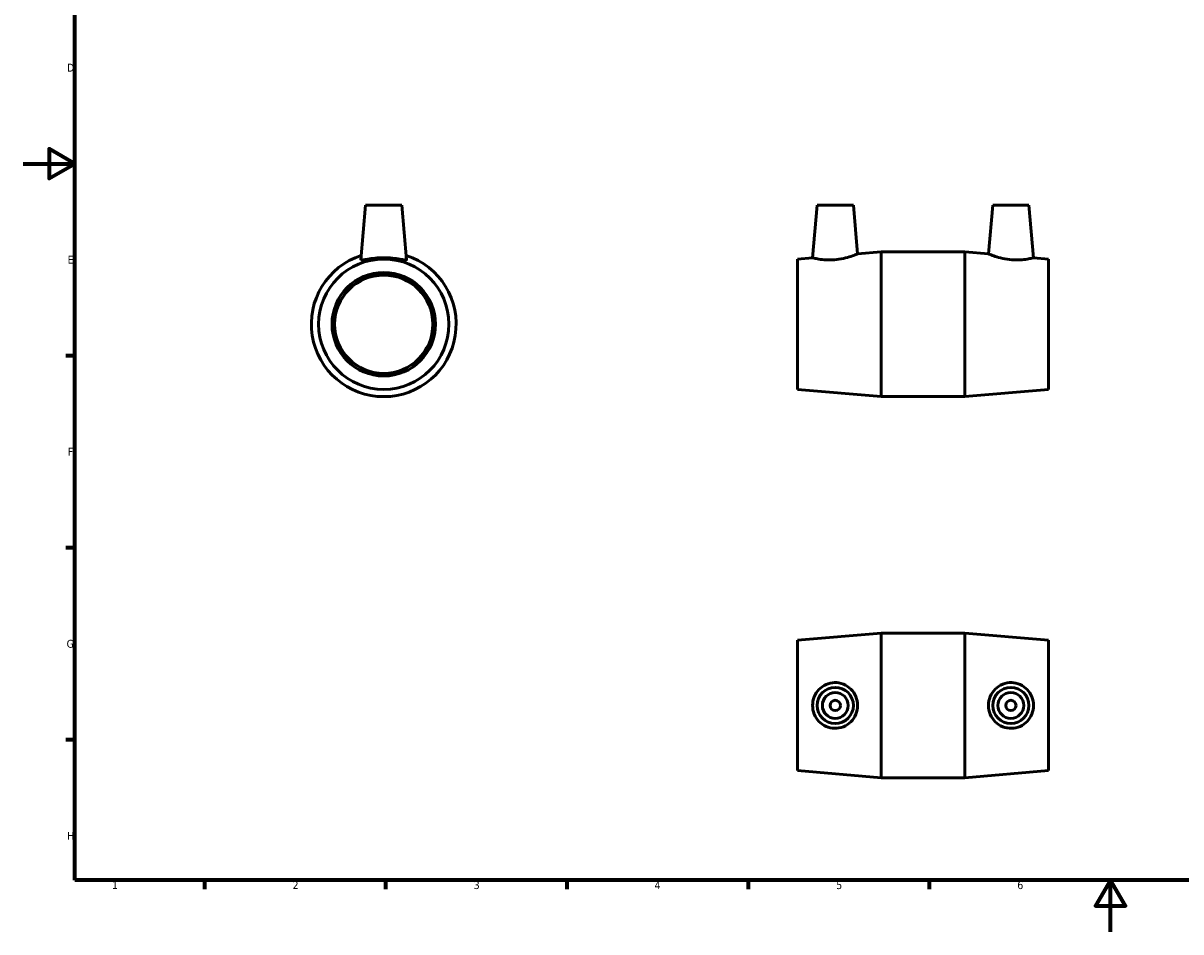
# Model space of a CAD drawing. Header units: millimetres. Extents: x 0 to 895, y 0 to 703.
# Tile 1 of 3: x 0 to 448, y 0 to 351. Entities that reach past the tile are written whole.
import ezdxf

# ---------------------------------------------------------------- set-up
doc = ezdxf.new("R2010")
doc.units = ezdxf.units.MM
doc.layers.add('Border (ANSI)', color=7, linetype='Continuous', lineweight=70)
doc.layers.add('Visible (ANSI)', color=7, linetype='Continuous', lineweight=50)
doc.styles.add('Note Text (ANSI)', font='tahoma.ttf')

# ---------------------------------------------------------------- blocks, each defined once
blk = doc.blocks.new('Borders Default Border')
at = {"layer": 'Border (ANSI)'}
for p, q in [((20, 222.75), (16.55, 222.75)), ((20, 148.5), (16.55, 148.5)), ((20, 74.25), (16.55, 74.25)), ((70.08, 20), (70.08, 16.55)), ((140.17, 20), (140.17, 16.55)), ((210.25, 20), (210.25, 16.55)), ((280.33, 20), (280.33, 16.55)), ((350.42, 20), (350.42, 16.55))]:
    blk.add_line(p, q, dxfattribs=at)
at = {"layer": 'Border (ANSI)', "flags": 128}
for points in [[(20, 20), (20, 574), (821, 574), (821, 20), (20, 20)], [(0, 297), (20, 297), (10, 302.77), (10, 291.23), (20, 297)], [(420.5, 0), (420.5, 20), (414.73, 10), (426.27, 10), (420.5, 20)]]:
    blk.add_lwpolyline(points, dxfattribs=at)
at = {"layer": 'Border (ANSI)', "color": 230, "true_color": 0xff0080, "char_height": 3.05, "attachment_point": 7, "style": 'Note Text (ANSI)'}
for s, insert in [('D', (16.96, 332.6)), ('E', (17.21, 258.35)), ('F', (17.29, 184.1)), ('G', (16.81, 109.79)), ('H', (16.97, 35.6)), ('1', (34.35, 16.55)), ('2', (104.2, 16.55)), ('3', (174.26, 16.49)), ('4', (244.23, 16.55)), ('5', (314.48, 16.49)), ('6', (384.49, 16.49))]:
    blk.add_mtext(s, dxfattribs=dict(at, insert=insert))

msp = doc.modelspace()

# ---------------------------------------------------------------- linework, layer by layer
at = {"layer": 'Visible (ANSI)'}
for p, q in [((132.459, 280.927), (130.616, 259.866)), ((146.459, 280.927), (132.459, 280.927)), ((146.459, 280.927), (148.301, 259.866)), ((307.081, 280.927), (305.305, 260.627)), ((307.081, 280.927), (321.081, 280.927)), ((321.081, 280.927), (322.725, 262.136)), ((374.981, 280.927), (373.337, 262.136)), ((388.981, 280.927), (374.981, 280.927)), ((388.981, 280.927), (390.757, 260.627)), ((299.531, 260.127), (305.305, 260.627)), ((299.531, 209.727), (299.531, 260.127)), ((322.725, 262.136), (331.865, 262.927)), ((331.865, 206.927), (331.865, 262.927)), ((331.865, 262.927), (364.198, 262.927)), ((364.198, 206.927), (364.198, 262.927)), ((373.337, 262.136), (364.198, 262.927)), ((396.531, 260.127), (390.757, 260.627)), ((396.531, 209.727), (396.531, 260.127)), ((299.531, 209.727), (331.865, 206.927)), ((331.865, 206.927), (364.198, 206.927)), ((396.531, 209.727), (364.198, 206.927)), ((299.531, 112.729), (331.865, 115.529)), ((299.531, 62.329), (299.531, 112.729)), ((331.865, 59.529), (331.865, 115.529)), ((331.865, 115.529), (364.198, 115.529)), ((364.198, 59.529), (364.198, 115.529)), ((396.531, 112.729), (364.198, 115.529)), ((396.531, 62.329), (396.531, 112.729)), ((299.531, 62.329), (331.865, 59.529)), ((331.865, 59.529), (364.198, 59.529)), ((396.531, 62.329), (364.198, 59.529))]:
    msp.add_line(p, q, dxfattribs=at)
for centre, radius in [((139.459, 234.927), 25.2), ((139.459, 234.927), 20), ((139.459, 234.927), 19), ((314.081, 87.529), 7), ((381.981, 87.529), 7), ((314.081, 87.529), 5), ((381.981, 87.529), 5), ((314.081, 87.529), 2), ((381.981, 87.529), 2)]:
    msp.add_circle(centre, radius, dxfattribs=at)
msp.add_arc((139.459, 234.927), 28, 108.09352, 71.90648, dxfattribs=at)
msp.add_open_spline([(130.619, 259.838), (130.616, 259.847), (130.615, 259.856), (130.616, 259.866)], degree=3, dxfattribs=at)
for points, knots in [([(148.301, 259.866), (148.302, 259.856), (148.301, 259.847), (148.267, 259.75), (148.017, 259.737), (147.08, 259.851), (146.393, 259.974), (144.833, 260.223), (143.852, 260.365), (141.709, 260.569), (140.548, 260.627), (138.369, 260.627), (137.208, 260.569), (135.065, 260.365), (134.084, 260.223), (132.524, 259.974), (131.837, 259.851), (130.9, 259.737), (130.65, 259.75), (130.619, 259.838)], [2.7079184, 2.7079184, 2.7079184, 2.7079184, 2.7397988, 2.7397988, 3.0642826, 3.0642826, 3.3887663, 3.3887663, 3.7155278, 3.7155278, 4.0422892, 4.0422892, 4.3690507, 4.3690507, 4.6958122, 4.6958122, 5.0202959, 5.0202959, 5.3447796, 5.3447796, 5.3447796, 5.3447796]), ([(313.762, 259.838), (312.685, 259.75), (311.54, 259.737), (309.451, 259.851), (308.505, 259.974), (307.016, 260.223), (306.371, 260.365), (305.515, 260.569), (305.305, 260.627), (305.305, 260.627)], [0, 0, 0, 0, 0.3244837, 0.3244837, 0.6489675, 0.6489675, 0.9757289, 0.9757289, 1.3024904, 1.3024904, 1.3024904, 1.3024904]), ([(322.725, 262.136), (322.725, 262.136), (322.499, 262.039), (321.594, 261.683), (320.917, 261.426), (319.348, 260.909), (318.343, 260.613), (316.125, 260.121), (314.912, 259.932), (313.762, 259.838)], [3.9748802, 3.9748802, 3.9748802, 3.9748802, 4.3136718, 4.3136718, 4.6524635, 4.6524635, 4.9986216, 4.9986216, 5.3447796, 5.3447796, 5.3447796, 5.3447796]), ([(382.3, 259.838), (381.151, 259.932), (379.937, 260.121), (377.72, 260.613), (376.714, 260.909), (375.146, 261.426), (374.468, 261.683), (373.564, 262.039), (373.337, 262.136), (373.337, 262.136)], [0, 0, 0, 0, 0.3461581, 0.3461581, 0.6923161, 0.6923161, 1.0311078, 1.0311078, 1.3698994, 1.3698994, 1.3698994, 1.3698994]), ([(390.757, 260.627), (390.757, 260.627), (390.547, 260.569), (389.692, 260.365), (389.047, 260.223), (387.557, 259.974), (386.611, 259.851), (384.522, 259.737), (383.378, 259.75), (382.3, 259.838)], [4.0422892, 4.0422892, 4.0422892, 4.0422892, 4.3690507, 4.3690507, 4.6958122, 4.6958122, 5.0202959, 5.0202959, 5.3447796, 5.3447796, 5.3447796, 5.3447796]), ([(313.762, 78.689), (312.685, 78.721), (311.54, 78.97), (309.451, 79.907), (308.505, 80.594), (307.016, 82.154), (306.371, 83.135), (305.515, 85.278), (305.305, 86.44), (305.305, 88.618), (305.515, 89.779), (306.371, 91.922), (307.016, 92.904), (308.505, 94.463), (309.451, 95.15), (311.54, 96.087), (312.685, 96.337), (314.912, 96.401), (316.125, 96.192), (318.343, 95.295), (319.348, 94.608), (320.917, 93.032), (321.594, 92.041), (322.499, 89.855), (322.725, 88.658), (322.725, 86.399), (322.499, 85.203), (321.594, 83.017), (320.917, 82.026), (319.348, 80.45), (318.343, 79.763), (316.125, 78.866), (314.912, 78.656), (313.762, 78.689)], [0, 0, 0, 0, 0.3244837, 0.3244837, 0.6489675, 0.6489675, 0.9757289, 0.9757289, 1.3024904, 1.3024904, 1.6292519, 1.6292519, 1.9560133, 1.9560133, 2.2804971, 2.2804971, 2.6049808, 2.6049808, 2.9511389, 2.9511389, 3.2972969, 3.2972969, 3.6360886, 3.6360886, 3.9748802, 3.9748802, 4.3136718, 4.3136718, 4.6524635, 4.6524635, 4.9986216, 4.9986216, 5.3447796, 5.3447796, 5.3447796, 5.3447796]), ([(382.3, 78.689), (381.151, 78.656), (379.937, 78.866), (377.72, 79.763), (376.714, 80.45), (375.146, 82.026), (374.468, 83.017), (373.564, 85.203), (373.337, 86.399), (373.337, 88.658), (373.564, 89.855), (374.468, 92.041), (375.146, 93.032), (376.714, 94.608), (377.72, 95.295), (379.937, 96.192), (381.151, 96.401), (383.378, 96.337), (384.522, 96.087), (386.611, 95.15), (387.557, 94.463), (389.047, 92.904), (389.692, 91.922), (390.547, 89.779), (390.757, 88.618), (390.757, 86.44), (390.547, 85.278), (389.692, 83.135), (389.047, 82.154), (387.557, 80.594), (386.611, 79.907), (384.522, 78.97), (383.378, 78.721), (382.3, 78.689)], [0, 0, 0, 0, 0.3461581, 0.3461581, 0.6923161, 0.6923161, 1.0311078, 1.0311078, 1.3698994, 1.3698994, 1.7086911, 1.7086911, 2.0474827, 2.0474827, 2.3936408, 2.3936408, 2.7397988, 2.7397988, 3.0642826, 3.0642826, 3.3887663, 3.3887663, 3.7155278, 3.7155278, 4.0422892, 4.0422892, 4.3690507, 4.3690507, 4.6958122, 4.6958122, 5.0202959, 5.0202959, 5.3447796, 5.3447796, 5.3447796, 5.3447796])]:
    msp.add_open_spline(points, degree=3, knots=knots, dxfattribs=at)

# ---------------------------------------------------------------- block references
msp.add_blockref('Borders Default Border', (0, 0))

doc.saveas('drawing.dxf')
